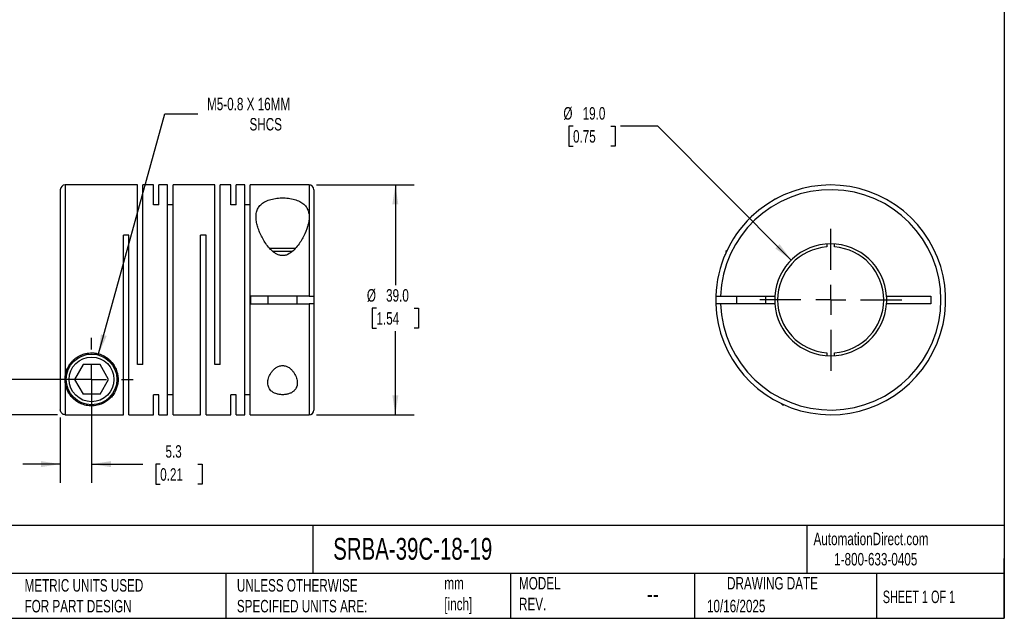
# Model space of a CAD drawing. Header units: millimetres. Extents: x 6 to 273, y 6 to 210.
# Tile 2 of 3: x 106 to 273, y 6 to 108. Entities that reach past the tile are written whole.
import ezdxf

# ---------------------------------------------------------------- set-up
doc = ezdxf.new("R2010")
doc.units = ezdxf.units.MM
doc.linetypes.add('SLD-Center', pattern=[19.05, 15.24, -1.27, 1.27, -1.27])
doc.linetypes.add('SLD-Solid', pattern=[0])
doc.layers.add('CENTER', color=40, linetype='SLD-Center')
doc.layers.add('DIMENSIONS', color=140, linetype='SLD-Solid', lineweight=25)
doc.layers.add('TEXT', color=140, linetype='SLD-Solid', lineweight=25)
doc.styles.add('SLDTEXTSTYLE0', font='TXT', dxfattribs={"width": 0.7})
doc.styles.add('SLDTEXTSTYLE1', font='TXT', dxfattribs={"width": 0.65})
doc.dimstyles.new('SLDDIMSTYLE0', dxfattribs={"dimtxt": 2.158008, "dimasz": 3.302, "dimexe": 0, "dimexo": 0.0625, "dimgap": 0.539502, "dimtad": 0, "dimtih": 1, "dimtoh": 1, "dimdec": 1, "dimrnd": 1e-09, "dimzin": 12, "dimdsep": 46, "dimtxsty": 'SLDTEXTSTYLE0', "dimsah": 1, "dimcen": 0.09, "dimadec": 0, "dimazin": 3, "dimtfac": 1, "dimtdec": 1, "dimtmove": 0, "dimatfit": 0, "dimfxl": 0, "dimfrac": 2, "dimtolj": 1, "dimtzin": 12, "dimarcsym": 0})
doc.dimstyles.new('SLDDIMSTYLE1', dxfattribs={"dimtxt": 2.158008, "dimasz": 3.302, "dimexe": 0, "dimexo": 0.0625, "dimgap": 0.539502, "dimtad": 0, "dimtih": 1, "dimtoh": 1, "dimdec": 1, "dimrnd": 1e-09, "dimzin": 4, "dimdsep": 46, "dimtxsty": 'SLDTEXTSTYLE0', "dimsah": 1, "dimcen": 0.09, "dimadec": 0, "dimazin": 1, "dimtfac": 1, "dimtdec": 1, "dimtmove": 0, "dimatfit": 0, "dimfxl": 0, "dimfrac": 2, "dimtolj": 1, "dimtzin": 12, "dimarcsym": 0})
doc.dimstyles.new('SLDDIMSTYLE2', dxfattribs={"dimtxt": 2.158008, "dimasz": 3.302, "dimexe": 0, "dimexo": 0.0625, "dimgap": 0.539502, "dimtad": 0, "dimtih": 1, "dimtoh": 1, "dimdec": 1, "dimrnd": 1e-09, "dimzin": 4, "dimdsep": 46, "dimtxsty": 'SLDTEXTSTYLE0', "dimsah": 1, "dimcen": 0.09, "dimadec": 0, "dimazin": 1, "dimtfac": 1, "dimtdec": 1, "dimtofl": 0, "dimtmove": 0, "dimatfit": 3, "dimfxl": 0, "dimfrac": 2, "dimtolj": 1, "dimtzin": 12, "dimarcsym": 0})
doc.dimstyles.new('SLDDIMSTYLE3', dxfattribs={"dimtxt": 2.158008, "dimasz": 3.302, "dimexe": 0, "dimexo": 0.0625, "dimgap": 0.539502, "dimtad": 0, "dimtih": 1, "dimtoh": 1, "dimdec": 1, "dimrnd": 1e-09, "dimzin": 12, "dimdsep": 46, "dimtxsty": 'SLDTEXTSTYLE0', "dimsah": 1, "dimcen": 0, "dimadec": 0, "dimazin": 3, "dimtfac": 1, "dimtdec": 1, "dimtofl": 0, "dimtmove": 0, "dimatfit": 3, "dimfxl": 0, "dimfrac": 2, "dimtolj": 1, "dimtzin": 12, "dimarcsym": 0})
doc.dimstyles.new('SLDDIMSTYLE4', dxfattribs={"dimtxt": 2.158008, "dimasz": 3.302, "dimexe": 0, "dimexo": 0.0625, "dimgap": 0.539502, "dimtad": 0, "dimtih": 1, "dimtoh": 1, "dimdec": 1, "dimrnd": 1e-09, "dimzin": 4, "dimdsep": 46, "dimtxsty": 'SLDTEXTSTYLE0', "dimsah": 1, "dimcen": 0, "dimadec": 0, "dimazin": 1, "dimtfac": 1, "dimtdec": 1, "dimtofl": 0, "dimtmove": 0, "dimatfit": 3, "dimfxl": 0, "dimfrac": 2, "dimtolj": 1, "dimtzin": 12, "dimarcsym": 0})

# ---------------------------------------------------------------- blocks, each defined once
blk = doc.blocks.new('_D')
at = {"layer": 'DIMENSIONS'}
for p, q in [((118.22, 45.63), (118.22, 29.34)), ((112.92, 40.44), (112.92, 29.34)), ((112.92, 32.52), (106.57, 32.52)), ((118.22, 32.52), (126.93, 32.52)), ((129.86, 32.52), (129.13, 32.52)), ((129.13, 32.52), (129.13, 29.09)), ((136.27, 32.52), (137, 32.52)), ((137, 32.52), (137, 29.09)), ((129.13, 29.09), (129.86, 29.09)), ((137, 29.09), (136.27, 29.09))]:
    blk.add_line(p, q, dxfattribs=at)
for points in [[(112.92, 32.52), (109.62, 33.03), (109.62, 32.01)], [(118.22, 32.52), (121.52, 32.01), (121.52, 33.03)]]:
    blk.add_solid(points, dxfattribs=at)
at = {"layer": 'DIMENSIONS', "char_height": 2.117, "attachment_point": 1, "style": 'SLDTEXTSTYLE0'}
for s, insert in [('5.3', (130.76, 35.73)), ('0.21', (129.86, 31.82))]:
    blk.add_mtext(s, dxfattribs=dict(at, insert=insert))
blk = doc.blocks.new('_D_1')
at = {"layer": 'DIMENSIONS'}
for p, q in [((87.06, 54.78), (86.34, 54.78)), ((86.34, 54.78), (86.34, 51.35)), ((93.47, 54.78), (94.2, 54.78)), ((94.2, 54.78), (94.2, 51.35)), ((97.37, 54.78), (103.72, 54.78)), ((103.72, 54.78), (103.72, 46.9)), ((86.34, 51.35), (87.06, 51.35)), ((94.2, 51.35), (93.47, 51.35)), ((116.95, 46.9), (100.54, 46.9)), ((112.45, 40.91), (100.54, 40.91)), ((103.72, 40.91), (103.72, 34.56))]:
    blk.add_line(p, q, dxfattribs=at)
for points in [[(103.72, 46.9), (104.22, 50.2), (103.21, 50.2)], [(103.72, 40.91), (103.21, 37.61), (104.22, 37.61)]]:
    blk.add_solid(points, dxfattribs=at)
at = {"layer": 'DIMENSIONS', "char_height": 2.117, "attachment_point": 1, "style": 'SLDTEXTSTYLE0'}
for s, insert in [('6.0', (87.96, 57.99)), ('0.24', (87.06, 54.08))]:
    blk.add_mtext(s, dxfattribs=dict(at, insert=insert))
blk = doc.blocks.new('_D_2')
at = {"layer": 'DIMENSIONS'}
for p, q in [((156.39, 79.9), (172.93, 79.9)), ((169.75, 79.9), (169.75, 62.92)), ((166.55, 59.01), (165.82, 59.01)), ((165.82, 59.01), (165.82, 55.58)), ((172.96, 59.01), (173.68, 59.01)), ((173.68, 59.01), (173.68, 55.58)), ((165.82, 55.58), (166.55, 55.58)), ((173.68, 55.58), (172.96, 55.58)), ((169.75, 40.9), (169.75, 55.09)), ((156.39, 40.9), (172.93, 40.9))]:
    blk.add_line(p, q, dxfattribs=at)
for points in [[(169.75, 79.9), (169.24, 76.6), (170.26, 76.6)], [(169.75, 40.9), (170.26, 44.2), (169.24, 44.2)]]:
    blk.add_solid(points, dxfattribs=at)
at = {"layer": 'DIMENSIONS', "char_height": 2.117, "attachment_point": 1, "style": 'SLDTEXTSTYLE0'}
for s, insert in [('%%c', (164.92, 62.22)), ('39.0', (168.18, 62.22)), ('1.54', (166.55, 58.31))]:
    blk.add_mtext(s, dxfattribs=dict(at, insert=insert))
blk = doc.blocks.new('_D_3')
at = {"layer": 'DIMENSIONS'}
for p, q in [((119.42, 51.23), (130.67, 91.96)), ((130.67, 91.96), (136.23, 91.96))]:
    blk.add_line(p, q, dxfattribs=at)
blk.add_solid([(119.42, 51.23), (120.79, 54.28), (119.81, 54.55)], dxfattribs=at)
at = {"layer": 'DIMENSIONS', "attachment_point": 1, "style": 'SLDTEXTSTYLE0'}
for s, insert, char_height in [('M5-0.8 X 16MM', (137.81, 94.69), 2.1167), ('SHCS', (145.01, 91.26), 2.117)]:
    blk.add_mtext(s, dxfattribs=dict(at, insert=insert, char_height=char_height))
blk = doc.blocks.new('SW_CENTERMARKSYMBOL_0')
at = {"layer": 'CENTER', "color": 0}
for p, q in [((0, 5.08), (0, 7.04)), ((0, 0), (0, 2.54)), ((-5.08, 0), (-7.04, 0)), ((0, 0), (-2.54, 0)), ((0, 0), (0, -2.54)), ((0, 0), (2.54, 0)), ((5.08, 0), (7.04, 0)), ((0, -5.08), (0, -7.04))]:
    blk.add_line(p, q, dxfattribs=at)
blk = doc.blocks.new('_D_4')
at = {"layer": 'DIMENSIONS'}
for p, q in [((199.89, 89.9), (199.17, 89.9)), ((199.17, 89.9), (199.17, 86.47)), ((206.3, 89.9), (207.03, 89.9)), ((207.03, 89.9), (207.03, 86.47)), ((214.28, 89.9), (207.93, 89.9)), ((236.91, 67.14), (214.28, 89.9)), ((199.17, 86.47), (199.89, 86.47)), ((207.03, 86.47), (206.3, 86.47))]:
    blk.add_line(p, q, dxfattribs=at)
blk.add_solid([(236.91, 67.14), (234.94, 69.84), (234.22, 69.12)], dxfattribs=at)
at = {"layer": 'DIMENSIONS', "char_height": 2.117, "attachment_point": 1, "style": 'SLDTEXTSTYLE0'}
for s, insert in [('%%c', (198.26, 93.11)), ('19.0', (201.52, 93.11)), ('0.75', (199.89, 89.2))]:
    blk.add_mtext(s, dxfattribs=dict(at, insert=insert))
blk = doc.blocks.new('SW_CENTERMARKSYMBOL_1')
at = {"layer": 'CENTER', "color": 0}
for p, q in [((0, 5.08), (0, 12.04)), ((0, 0), (0, 2.54)), ((-5.08, 0), (-12.04, 0)), ((0, 0), (-2.54, 0)), ((0, 0), (0, -2.54)), ((0, 0), (2.54, 0)), ((5.08, 0), (12.04, 0)), ((0, -5.08), (0, -12.04))]:
    blk.add_line(p, q, dxfattribs=at)

msp = doc.modelspace()

# ---------------------------------------------------------------- linework, layer by layer
for p, q in [((112.92, 79.1), (112.92, 41.71)), ((126.02, 79.9), (113.72, 79.9)), ((113.72, 79.9), (113.72, 46.9)), ((126.02, 49.4), (126.02, 79.9)), ((128.72, 79.9), (126.94, 79.9)), ((126.94, 49.4), (126.94, 79.9)), ((128.72, 76.5), (128.72, 79.9)), ((131.12, 79.9), (129.64, 79.9)), ((129.64, 76.5), (129.64, 79.9)), ((131.12, 40.9), (131.12, 79.9)), ((139.12, 79.9), (132.04, 79.9)), ((132.04, 40.9), (132.04, 79.9)), ((139.12, 49.4), (139.12, 79.9)), ((141.82, 79.9), (140.04, 79.9)), ((140.04, 49.4), (140.04, 79.9)), ((141.82, 76.5), (141.82, 79.9)), ((144.22, 79.9), (142.74, 79.9)), ((142.74, 76.5), (142.74, 79.9)), ((144.22, 40.9), (144.22, 79.9)), ((155.12, 79.9), (145.14, 79.9)), ((145.14, 40.9), (145.14, 79.9)), ((155.12, 79.9), (155.12, 74.47)), ((155.92, 79.1), (155.92, 61.05)), ((129.64, 76.5), (128.72, 76.5)), ((132.04, 76.5), (131.12, 76.5)), ((142.74, 76.5), (141.82, 76.5)), ((145.14, 76.5), (144.22, 76.5)), ((155.12, 74.47), (155.12, 61.05)), ((230.13, 74.49), (230.03, 74.39)), ((124.54, 71.4), (123.62, 71.4)), ((123.62, 40.91), (123.62, 71.4)), ((124.54, 40.9), (124.54, 71.4)), ((137.64, 71.4), (136.72, 71.4)), ((136.72, 40.9), (136.72, 71.4)), ((137.64, 40.9), (137.64, 71.4)), ((150.62, 69.1), (148.47, 69.1)), ((150.62, 68.6), (149, 68.6)), ((152.78, 69.1), (150.62, 69.1)), ((152.25, 68.6), (150.62, 68.6)), ((226.01, 68.8), (225.8, 68.6)), ((225.8, 68.6), (225.8, 68.36)), ((225.91, 68.6), (225.8, 68.6)), ((242.95, 69.87), (242.95, 69.37)), ((244.25, 69.37), (244.25, 69.87)), ((145.22, 59.75), (145.22, 61.05)), ((155.12, 61.05), (145.22, 61.05)), ((148.12, 61.05), (148.12, 59.75)), ((153.12, 59.75), (153.12, 61.05)), ((155.92, 61.05), (155.92, 59.75)), ((224.91, 61.05), (234.12, 61.05)), ((227.6, 61.05), (227.6, 59.75)), ((232.6, 59.75), (232.6, 61.05)), ((253.08, 61.05), (260.6, 61.05)), ((260.6, 61.05), (260.6, 59.75)), ((145.22, 59.75), (155.12, 59.75)), ((155.12, 59.75), (155.12, 40.9)), ((155.92, 59.75), (155.92, 41.7)), ((234.12, 59.75), (224.91, 59.75)), ((260.6, 59.75), (253.08, 59.75)), ((242.95, 51.42), (242.95, 50.92)), ((244.25, 50.92), (244.25, 51.42)), ((116.78, 49.4), (115.33, 46.9)), ((119.66, 49.4), (116.78, 49.4)), ((121.11, 46.9), (119.66, 49.4)), ((126.94, 49.4), (126.02, 49.4)), ((140.04, 49.4), (139.12, 49.4)), ((113.72, 46.9), (113.72, 40.91)), ((115.33, 46.9), (116.78, 44.4)), ((119.66, 44.4), (121.11, 46.9)), ((119.66, 44.4), (116.78, 44.4)), ((129.64, 44.3), (128.72, 44.3)), ((128.72, 40.9), (128.72, 44.3)), ((129.64, 40.9), (129.64, 44.3)), ((132.04, 44.3), (131.12, 44.3)), ((142.74, 44.3), (141.82, 44.3)), ((141.82, 40.9), (141.82, 44.3)), ((142.74, 40.9), (142.74, 44.3)), ((145.14, 44.3), (144.22, 44.3)), ((235.2, 42.8), (235.4, 42.6)), ((235.4, 42.71), (235.4, 42.6)), ((235.4, 42.6), (235.64, 42.6)), ((113.72, 40.91), (123.62, 40.91)), ((124.54, 40.9), (128.72, 40.9)), ((129.64, 40.9), (131.12, 40.9)), ((132.04, 40.9), (136.72, 40.9)), ((137.64, 40.9), (141.82, 40.9)), ((142.74, 40.9), (144.22, 40.9)), ((145.14, 40.9), (155.12, 40.9))]:
    msp.add_line(p, q)
for radius in [4.3, 3.8]:
    msp.add_circle((118.22, 46.9), radius)
for centre, radius, start, end in [((113.72, 79.1), 0.8, 90, 180), ((155.12, 79.1), 0.8, 0, 90), ((243.6, 60.4), 19.5, 181.9102, 133.8131), ((243.6, 60.4), 18.7, 181.992, 178.008), ((243.6, 60.4), 19.5, 133.8131, 178.0898), ((243.6, 60.4), 9.5, 3.9233, 176.0767), ((243.6, 60.4), 9, 94.1416, 265.8584), ((243.6, 60.4), 9, 274.1416, 85.8584), ((243.6, 60.4), 19.5, 178.0898, 181.9102), ((243.6, 60.4), 9.5, 176.0767, 183.9233), ((243.6, 60.4), 9.5, 356.0767, 3.9233), ((243.6, 60.4), 9.5, 183.9233, 356.0767), ((155.12, 41.7), 0.8, 270, 0)]:
    msp.add_arc(centre, radius, start, end)
for points, knots in [([(155.12, 74.47), (155.12, 74.72), (155.1, 74.97), (154.99, 75.45), (154.91, 75.68), (154.74, 76), (154.68, 76.11), (154.53, 76.31), (154.45, 76.41), (154.18, 76.68), (153.97, 76.85), (153.59, 77.07), (153.46, 77.13), (153.18, 77.26), (153.03, 77.31), (152.72, 77.42), (152.56, 77.46), (152.23, 77.54), (152.05, 77.57), (151.53, 77.66), (151.15, 77.69), (150.6, 77.7), (150.41, 77.7), (150.04, 77.68), (149.85, 77.66), (149.31, 77.6), (148.97, 77.54), (148.48, 77.41), (148.32, 77.36), (148.02, 77.24), (147.88, 77.18), (147.62, 77.05), (147.49, 76.98), (147.26, 76.83), (147.15, 76.75), (146.85, 76.49), (146.68, 76.3), (146.49, 75.99), (146.43, 75.88), (146.33, 75.66), (146.29, 75.55), (146.18, 75.2), (146.14, 74.96), (146.11, 74.45), (146.12, 74.19), (146.18, 73.66), (146.23, 73.39), (146.37, 72.85), (146.46, 72.57), (146.67, 72.01), (146.79, 71.72), (147.2, 70.87), (147.52, 70.31), (148.12, 69.49), (148.34, 69.22), (148.71, 68.84), (148.84, 68.72), (149.11, 68.49), (149.25, 68.38), (149.56, 68.19), (149.72, 68.1), (150.06, 67.97), (150.25, 67.93), (150.62, 67.89), (150.81, 67.9), (151.17, 67.97), (151.35, 68.03), (151.84, 68.27), (152.14, 68.48), (152.66, 68.96), (152.9, 69.23), (153.32, 69.76), (153.52, 70.04), (153.87, 70.6), (154.03, 70.88), (154.47, 71.74), (154.7, 72.3), (154.94, 73.13), (155.01, 73.41), (155.1, 73.95), (155.12, 74.21), (155.12, 74.47)], [0, 0, 0, 0, 0.03125, 0.03125, 0.0625, 0.0625, 0.078125, 0.078125, 0.09375, 0.09375, 0.125, 0.125, 0.140625, 0.140625, 0.15625, 0.15625, 0.171875, 0.171875, 0.1875, 0.1875, 0.21875, 0.21875, 0.234375, 0.234375, 0.25, 0.25, 0.28125, 0.28125, 0.296875, 0.296875, 0.3125, 0.3125, 0.328125, 0.328125, 0.34375, 0.34375, 0.375, 0.375, 0.390625, 0.390625, 0.40625, 0.40625, 0.4375, 0.4375, 0.46875, 0.46875, 0.5, 0.5, 0.53125, 0.53125, 0.5625, 0.5625, 0.625, 0.625, 0.65625, 0.65625, 0.671875, 0.671875, 0.6875, 0.6875, 0.703125, 0.703125, 0.71875, 0.71875, 0.734375, 0.734375, 0.75, 0.75, 0.78125, 0.78125, 0.8125, 0.8125, 0.84375, 0.84375, 0.875, 0.875, 0.9375, 0.9375, 0.96875, 0.96875, 1, 1, 1, 1]), ([(234.6, 77.69), (234.6, 77.7), (234.62, 77.7), (234.55, 77.67), (234.39, 77.58), (234.07, 77.41), (233.65, 77.17), (233.28, 76.94), (233.11, 76.83)], [0, 0, 0, 0, 0.0066407, 0.1841521, 0.3787116, 0.5733247, 0.7998903, 1, 1, 1, 1]), ([(225.72, 68.17), (225.69, 68.11), (225.65, 68.01), (225.61, 67.92), (225.6, 67.9), (225.6, 67.9)], [0, 0, 0, 0, 0.364966, 0.682667, 1, 1, 1, 1]), ([(155.12, 61.05), (155.23, 61.05), (155.33, 61.05), (155.52, 61.05), (155.61, 61.05), (155.83, 61.05), (155.92, 61.05), (155.92, 61.05)], [0, 0, 0, 0, 0.25, 0.25, 0.5, 0.5, 1, 1, 1, 1]), ([(224.11, 61.05), (224.11, 61.05), (224.13, 61.05), (224.21, 61.05), (224.27, 61.05), (224.49, 61.05), (224.7, 61.05), (224.91, 61.05)], [0, 0, 0, 0, 0.25, 0.25, 0.5, 0.5, 1, 1, 1, 1]), ([(155.92, 59.75), (155.92, 59.75), (155.9, 59.75), (155.82, 59.75), (155.76, 59.75), (155.54, 59.75), (155.33, 59.75), (155.12, 59.75)], [0, 0, 0, 0, 0.25, 0.25, 0.5, 0.5, 1, 1, 1, 1]), ([(224.91, 59.75), (224.81, 59.75), (224.7, 59.75), (224.51, 59.75), (224.42, 59.75), (224.2, 59.75), (224.11, 59.75), (224.11, 59.75)], [0, 0, 0, 0, 0.25, 0.25, 0.5, 0.5, 1, 1, 1, 1]), ([(113.72, 46.9), (113.72, 46.36), (113.82, 45.85), (114.06, 45.17), (114.16, 44.95), (114.39, 44.53), (114.52, 44.33), (114.81, 43.95), (114.97, 43.78), (115.32, 43.45), (115.51, 43.29), (115.94, 43.01), (116.17, 42.88), (116.56, 42.71), (116.7, 42.66), (116.99, 42.57), (117.15, 42.52), (117.48, 42.46), (117.65, 42.43), (118.02, 42.4), (118.21, 42.39), (118.58, 42.41), (118.76, 42.43), (119.11, 42.48), (119.27, 42.52), (119.58, 42.6), (119.72, 42.65), (119.99, 42.76), (120.12, 42.82), (120.49, 43), (120.71, 43.14), (121.11, 43.44), (121.29, 43.6), (121.62, 43.95), (121.78, 44.13), (122.18, 44.72), (122.39, 45.15), (122.6, 45.86), (122.66, 46.1), (122.72, 46.62), (122.73, 46.88), (122.7, 47.42), (122.66, 47.7), (122.52, 48.27), (122.42, 48.55), (122.15, 49.11), (121.98, 49.39), (121.68, 49.78), (121.57, 49.9), (121.34, 50.15), (121.21, 50.27), (120.8, 50.6), (120.51, 50.79), (119.85, 51.11), (119.5, 51.23), (118.96, 51.34), (118.77, 51.37), (118.4, 51.4), (118.22, 51.4), (117.66, 51.38), (117.29, 51.31), (116.76, 51.16), (116.59, 51.1), (116.26, 50.95), (116.1, 50.87), (115.63, 50.6), (115.36, 50.39), (114.99, 50.03), (114.87, 49.91), (114.66, 49.65), (114.56, 49.52), (114.29, 49.12), (114.15, 48.84), (113.81, 47.99), (113.72, 47.44), (113.72, 46.9)], [0, 0, 0, 0, 0.0625, 0.0625, 0.09375, 0.09375, 0.125, 0.125, 0.15625, 0.15625, 0.1875, 0.1875, 0.21875, 0.21875, 0.234375, 0.234375, 0.25, 0.25, 0.265625, 0.265625, 0.28125, 0.28125, 0.296875, 0.296875, 0.3125, 0.3125, 0.328125, 0.328125, 0.34375, 0.34375, 0.375, 0.375, 0.40625, 0.40625, 0.4375, 0.4375, 0.5, 0.5, 0.53125, 0.53125, 0.5625, 0.5625, 0.59375, 0.59375, 0.625, 0.625, 0.65625, 0.65625, 0.671875, 0.671875, 0.6875, 0.6875, 0.71875, 0.71875, 0.75, 0.75, 0.765625, 0.765625, 0.78125, 0.78125, 0.8125, 0.8125, 0.828125, 0.828125, 0.84375, 0.84375, 0.875, 0.875, 0.890625, 0.890625, 0.90625, 0.90625, 0.9375, 0.9375, 1, 1, 1, 1]), ([(150.62, 49.25), (150.42, 49.25), (150.22, 49.21), (149.85, 49.09), (149.68, 49), (149.37, 48.8), (149.23, 48.68), (148.99, 48.43), (148.87, 48.3), (148.68, 48.03), (148.59, 47.89), (148.44, 47.62), (148.37, 47.48), (148.21, 47.05), (148.14, 46.76), (148.12, 46.35), (148.12, 46.21), (148.15, 45.95), (148.18, 45.81), (148.26, 45.56), (148.32, 45.44), (148.46, 45.2), (148.55, 45.09), (148.87, 44.78), (149.15, 44.6), (149.66, 44.42), (149.85, 44.37), (150.23, 44.31), (150.43, 44.3), (150.83, 44.3), (151.03, 44.31), (151.41, 44.38), (151.59, 44.42), (151.93, 44.55), (152.08, 44.62), (152.36, 44.79), (152.48, 44.89), (152.79, 45.2), (152.94, 45.44), (153.06, 45.82), (153.09, 45.95), (153.12, 46.22), (153.12, 46.36), (153.09, 46.77), (153.03, 47.05), (152.81, 47.62), (152.66, 47.9), (152.36, 48.3), (152.25, 48.44), (152, 48.68), (151.87, 48.8), (151.56, 49), (151.39, 49.09), (151.11, 49.18), (151.01, 49.21), (150.82, 49.24), (150.72, 49.25), (150.62, 49.25)], [0, 0, 0, 0, 0.03125, 0.03125, 0.0625, 0.0625, 0.09375, 0.09375, 0.125, 0.125, 0.15625, 0.15625, 0.1875, 0.1875, 0.25, 0.25, 0.28125, 0.28125, 0.3125, 0.3125, 0.34375, 0.34375, 0.375, 0.375, 0.4375, 0.4375, 0.46875, 0.46875, 0.5, 0.5, 0.53125, 0.53125, 0.5625, 0.5625, 0.59375, 0.59375, 0.625, 0.625, 0.6875, 0.6875, 0.71875, 0.71875, 0.75, 0.75, 0.8125, 0.8125, 0.875, 0.875, 0.90625, 0.90625, 0.9375, 0.9375, 0.96875, 0.96875, 0.984375, 0.984375, 1, 1, 1, 1]), ([(113.72, 40.91), (113.61, 40.91), (113.51, 40.93), (113.32, 41.01), (113.23, 41.07), (113.01, 41.29), (112.92, 41.5), (112.92, 41.71)], [0, 0, 0, 0, 0.25, 0.25, 0.5, 0.5, 1, 1, 1, 1])]:
    msp.add_open_spline(points, degree=3, knots=knots)
at = {"layer": 'TEXT'}
for p, q in [((273.05, 209.55), (273.05, 6.35)), ((273.05, 22.13), (6.35, 22.13)), ((155.76, 22.13), (155.76, 13.97)), ((239.58, 22.13), (239.58, 13.97)), ((273.05, 6.35), (273.05, 16.51)), ((273.05, 13.97), (6.35, 13.97)), ((141, 13.97), (141, 6.35)), ((189.3, 13.97), (189.3, 6.35)), ((220.47, 13.97), (220.47, 6.35)), ((251.35, 13.97), (251.35, 6.35)), ((6.35, 6.35), (273.05, 6.35))]:
    msp.add_line(p, q, dxfattribs=at)

# ---------------------------------------------------------------- block references
at = {"layer": 'CENTER'}
for name, p in [('SW_CENTERMARKSYMBOL_1', (243.6, 60.4)), ('SW_CENTERMARKSYMBOL_0', (118.22, 46.9))]:
    msp.add_blockref(name, p, dxfattribs=at)

# ---------------------------------------------------------------- texts
at = {"layer": 'TEXT'}
for s, insert, char_height, attachment_point, style in [('SRBA-39C-18-19', (159.21, 20), 3.7042, 1, 'SLDTEXTSTYLE0'), ('AutomationDirect.com', (240.69, 20.88), 2.1167, 1, 'SLDTEXTSTYLE0'), ('1-800-633-0405', (244.19, 17.44), 2.1167, 1, 'SLDTEXTSTYLE0'), ('MODEL ^JREV.', (190.73, 13.36), 2.1167, 1, 'SLDTEXTSTYLE0'), ('DRAWING DATE', (233.73, 13.36), 2.1167, 2, 'SLDTEXTSTYLE0'), ('METRIC UNITS USED ^JFOR PART DESIGN', (106.85, 13), 2.1167, 1, 'SLDTEXTSTYLE0'), ('UNLESS OTHERWISE ^JSPECIFIED UNITS ARE:', (142.87, 13), 2.1167, 1, 'SLDTEXTSTYLE0'), ('mm^J[inch]', (178.06, 13.36), 2.117, 1, 'SLDTEXTSTYLE0'), ('--', (212.43, 12.08), 3.175, 1, 'SLDTEXTSTYLE0'), ('SHEET 1 OF 1', (252.44, 11.05), 2.1167, 1, 'SLDTEXTSTYLE1'), ('10/16/2025', (222.61, 9.49), 2.117, 1, 'SLDTEXTSTYLE0')]:
    msp.add_mtext(s, dxfattribs=dict(at, insert=insert, char_height=char_height, attachment_point=attachment_point, style=style))

# ---------------------------------------------------------------- dimensions: what is measured, and where the dimension line sits
at = {"layer": 'DIMENSIONS'}
dim = msp.add_diameter_dim_2p(p1=(117.02, 42.56), p2=(119.42, 51.23), text='M5-0.8 X 16MM\\PSHCS', dimstyle='SLDDIMSTYLE3', override={"dimpost": '<>'}, dxfattribs=at)
dim.commit()
dim.dimension.update_dxf_attribs({"geometry": '_D_3', "text_midpoint": (148.98, 91.96), "dimtype": 163})
dim = msp.add_diameter_dim_2p(p1=(250.3, 53.66), p2=(236.91, 67.14), dimstyle='SLDDIMSTYLE4', dxfattribs=at)
dim.commit()
dim.dimension.update_dxf_attribs({"geometry": '_D_4', "text_midpoint": (203.1, 89.9), "dimtype": 163})
dim = msp.add_linear_dim(base=(169.75, 40.9), p1=(155.12, 79.9), p2=(155.12, 40.9), angle=90, text='%%c<>', dimstyle='SLDDIMSTYLE2', dxfattribs=at)
dim.commit()
dim.dimension.update_dxf_attribs({"geometry": '_D_2', "text_midpoint": (169.75, 59.01), "dimtype": 160})
dim = msp.add_linear_dim(base=(103.72, 46.9), p1=(113.72, 40.91), p2=(118.22, 46.9), angle=90, dimstyle='SLDDIMSTYLE1', dxfattribs=at)
dim.commit()
dim.dimension.update_dxf_attribs({"geometry": '_D_1', "text_midpoint": (103.72, 54.78), "dimtype": 160})
dim = msp.add_linear_dim(base=(118.22, 32.52), p1=(112.92, 41.71), p2=(118.22, 46.9), dimstyle='SLDDIMSTYLE0', dxfattribs=at)
dim.commit()
dim.dimension.update_dxf_attribs({"geometry": '_D', "text_midpoint": (133.07, 32.52), "dimtype": 160})

doc.saveas('drawing.dxf')
